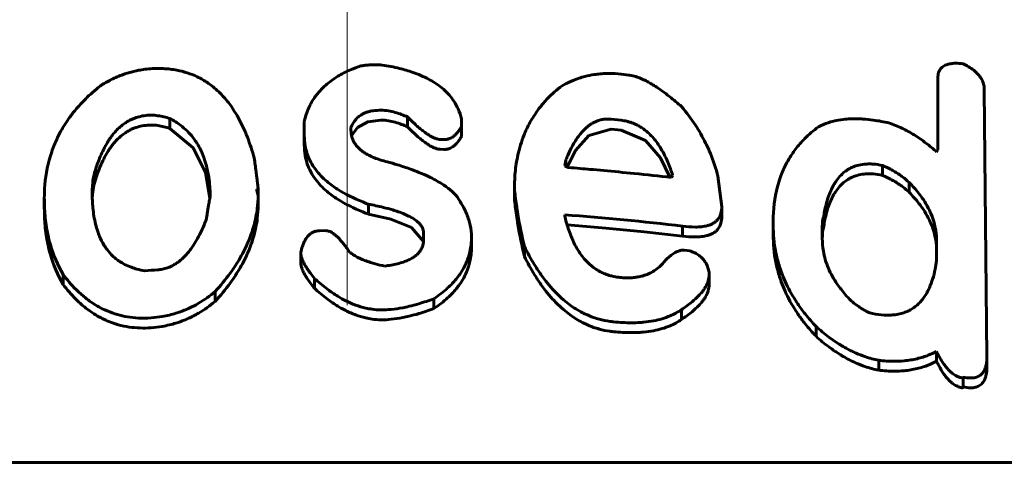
# Model space of a CAD drawing. Header units: millimetres. Extents: x 0 to 841, y 0 to 594.
# Tile 9 of 27: x 219.56 to 225.2, y 382.09 to 384.74. Entities that reach past the tile are written whole.
import ezdxf

# ---------------------------------------------------------------- set-up
doc = ezdxf.new("R2010")
doc.units = ezdxf.units.MM
for name, pattern in [('K5LT_AXLED', [12, 7.5, -1.5, 1.5, -1.5]), ('K5LT_BASIC', [0]), ('K5LT_THIN', [0])]:
    doc.linetypes.add(name, pattern=pattern)
doc.layers.add('Системный слой', color=7, linetype='Continuous')
doc.layers.add('Системный слой (1)', color=251, linetype='Continuous', true_color=0x6c6c6c)
doc.styles.add('KDIMTEXTSTYLE', font='txt', dxfattribs={"width": 0.96, "oblique": 15, "height": 5})
doc.styles.add('KTEXTSTYLE', font='txt', dxfattribs={"width": 0.96, "height": 5})
doc.dimstyles.new('KDIMSTYLE (0.40)', dxfattribs={"dimtxt": 5, "dimasz": 1, "dimexe": 2, "dimexo": 0, "dimgap": 1, "dimtad": 1, "dimlfac": 2.5, "dimtxsty": 'KDIMTEXTSTYLE', "dimsah": 1, "dimcen": 0, "dimdle": 1, "dimadec": 0, "dimazin": 0, "dimtfac": 0.667, "dimtmove": 0, "dimatfit": 3, "dimfxl": 1, "dimtvp": 1, "dimtolj": 1, "dimtzin": 0, "dimarcsym": 0})

# ---------------------------------------------------------------- blocks, each defined once
blk = doc.blocks.new('U6')
at = {"layer": 'Системный слой (1)', "color": 150, "linetype": 'K5LT_BASIC', "lineweight": 60, "true_color": 0x0080ff}
for p, q in [((221.4991, 384.1194), (221.5586, 384.1524)), ((221.5586, 384.1524), (221.6335, 384.1617)), ((221.4653, 384.0711), (221.4991, 384.1194))]:
    blk.add_line(p, q, dxfattribs=at)
blk = doc.blocks.new('U7')
at = {"layer": 'Системный слой (1)', "color": 150, "linetype": 'K5LT_BASIC', "lineweight": 60, "true_color": 0x0080ff}
for p, q in [((222.8237, 384.0738), (222.7482, 383.9885)), ((222.9515, 384.1103), (222.8237, 384.0738)), ((222.7482, 383.9885), (222.6987, 383.8929))]:
    blk.add_line(p, q, dxfattribs=at)
blk = doc.blocks.new('U9')
at = {"layer": 'Системный слой (1)', "color": 150, "linetype": 'K5LT_BASIC', "lineweight": 60, "true_color": 0x0080ff}
for p, q in [((221.5612, 383.6236), (221.6898, 383.5939)), ((221.6898, 383.5939), (221.8079, 383.5471)), ((221.8079, 383.5471), (221.8772, 383.4674))]:
    blk.add_line(p, q, dxfattribs=at)
blk = doc.blocks.new('U10')
at = {"layer": 'Системный слой (1)', "color": 150, "linetype": 'K5LT_BASIC', "lineweight": 60, "true_color": 0x0080ff}
for p, q in [((224.1607, 383.5015), (224.1604, 383.4788)), ((224.1618, 383.5241), (224.1607, 383.5015)), ((224.1672, 383.5454), (224.1618, 383.5241))]:
    blk.add_line(p, q, dxfattribs=at)
blk = doc.blocks.new('U11')
at = {"layer": 'Системный слой (1)', "color": 150, "linetype": 'K5LT_BASIC', "lineweight": 60, "true_color": 0x0080ff}
for p, q in [((223.1488, 384.0456), (223.0089, 384.104)), ((223.2346, 383.9449), (223.1488, 384.0456)), ((223.2878, 383.8345), (223.2346, 383.9449))]:
    blk.add_line(p, q, dxfattribs=at)
blk = doc.blocks.new('U12')
at = {"layer": 'Системный слой (1)', "color": 150, "linetype": 'K5LT_BASIC', "lineweight": 60, "true_color": 0x0080ff}
for p, q in [((219.9898, 383.7885), (219.9834, 383.7507)), ((220.0004, 383.8261), (219.9898, 383.7885)), ((219.9834, 383.7507), (219.9804, 383.7128))]:
    blk.add_line(p, q, dxfattribs=at)
blk = doc.blocks.new('U15')
at = {"layer": 'Системный слой (1)', "color": 150, "linetype": 'K5LT_BASIC', "lineweight": 60, "true_color": 0x0080ff}
for p, q in [((220.5589, 384.0026), (220.4247, 384.1141)), ((220.6287, 383.8624), (220.5589, 384.0026)), ((220.6538, 383.7133), (220.6287, 383.8624))]:
    blk.add_line(p, q, dxfattribs=at)
blk = doc.blocks.new('U16')
at = {"layer": 'Системный слой (1)', "color": 150, "linetype": 'K5LT_BASIC', "lineweight": 60, "true_color": 0x0080ff}
for p, q in [((222.92, 383.5438), (222.699, 383.5618)), ((223.1406, 383.5225), (222.92, 383.5438)), ((223.3608, 383.4981), (223.1406, 383.5225))]:
    blk.add_line(p, q, dxfattribs=at)
blk = doc.blocks.new('D0')
at = {"layer": 'Системный слой (1)'}
for points in [[(209.9397, 394.7372), (210.4397, 395.3955), (205.4397, 394.7372), (210.4397, 394.0789)], [(232.4397, 394.0789), (237.4397, 394.7372), (232.4397, 395.3955), (232.9397, 394.7372)]]:
    blk.add_hatch(color=7, dxfattribs=at).paths.add_polyline_path(points)
at = {"layer": 'Системный слой (1)', "color": 7, "linetype": 'K5LT_THIN', "lineweight": 18}
for p, q in [((205.4397, 382.2019), (205.4397, 396.7372)), ((237.4397, 382.2019), (237.4397, 396.7372)), ((205.4397, 394.7372), (210.4397, 395.3955)), ((210.4397, 395.3955), (209.9397, 394.7372)), ((232.9397, 394.7372), (232.4397, 395.3955)), ((232.4397, 395.3955), (237.4397, 394.7372)), ((210.4397, 394.0789), (205.4397, 394.7372)), ((205.4397, 394.7372), (237.4397, 394.7372)), ((209.9397, 394.7372), (210.4397, 394.0789)), ((237.4397, 394.7372), (232.4397, 394.0789)), ((232.4397, 394.0789), (232.9397, 394.7372))]:
    blk.add_line(p, q, dxfattribs=at)
blk.add_wipeout([(217.3547, 395.7372), (217.3547, 403.1191), (225.1979, 403.1191), (225.1979, 395.7372)]).dxf.layer = 'Системный слой (1)'
at = {"layer": 'Системный слой (1)', "color": 7, "insert": (217.3547, 402.3247), "char_height": 5, "attachment_point": 1, "style": 'KTEXTSTYLE'}
blk.add_mtext('\\fArial|b0|c204|p34;\\H5.0;\\W1.000;\\Q15;\\fGOST Type AU|b0|i0|c204|p34;\\Q15;\\W0.960;80', dxfattribs=at)
blk = doc.blocks.new('KDIMARROW_01')
at = {"layer": 'Системный слой'}
blk.add_hatch(color=0, dxfattribs=at).paths.add_polyline_path([(0, 0), (-5, 0.6583), (-4.5, 0), (-5, -0.6583)])
at = {"layer": 'Системный слой', "color": 0, "linetype": 'K5LT_THIN', "lineweight": 18}
for p, q in [((-4.5, 0), (-5, 0.6583)), ((-5, 0.6583), (0, 0)), ((0, 0), (-5, -0.6583)), ((-5, -0.6583), (-4.5, 0))]:
    blk.add_line(p, q, dxfattribs=at)
at = {"layer": 'Системный слой (1)', "color": 0, "linetype": 'K5LT_THIN', "lineweight": 18}
blk.add_line((221.4397, 125.4387), (221.0397, 125.4387), dxfattribs=at)

msp = doc.modelspace()

# ---------------------------------------------------------------- linework, layer by layer
at = {"layer": 'Системный слой (1)', "color": 150, "linetype": 'K5LT_BASIC', "lineweight": 60, "true_color": 0x0080ff}
for p, q in [((223.0089, 384.4249), (223.0525, 384.4199)), ((224.822, 383.9915), (224.822, 384.4034)), ((225.0881, 384.336), (225.1031, 382.8063)), ((221.7849, 384.1233), (221.7849, 384.1799)), ((220.4247, 384.1141), (220.4247, 384.1707)), ((221.1942, 384.0742), (221.1942, 384.1533)), ((222.0946, 384.1689), (222.0946, 384.1252)), ((222.0946, 384.0687), (222.0946, 384.1252)), ((222.9515, 384.1669), (223.0089, 384.1606)), ((221.1942, 384.0176), (221.1942, 384.0742)), ((221.4616, 384.1186), (221.4616, 384.1049)), ((221.4616, 384.1049), (221.4616, 384.1049)), ((222.9515, 384.1103), (223.0089, 384.104)), ((221.9937, 384.0505), (221.9718, 384.0513)), ((221.9937, 383.9939), (221.9718, 383.9948)), ((224.8152, 383.9786), (224.822, 383.9915)), ((222.6855, 383.8994), (222.6923, 383.9341)), ((222.6923, 383.8957), (222.6923, 383.9341)), ((224.5055, 383.8454), (224.5055, 383.902)), ((220.0004, 383.8261), (220.0004, 383.8827)), ((223.3035, 383.8461), (223.2967, 383.8335)), ((223.5627, 383.84), (223.5846, 383.6654)), ((224.657, 383.7485), (224.657, 383.8051)), ((220.9213, 383.7655), (220.9295, 383.7304)), ((220.9295, 383.7304), (220.9295, 383.7726)), ((220.9295, 383.6738), (220.9295, 383.7304)), ((222.3977, 383.7138), (222.3977, 383.7704)), ((219.7057, 383.6582), (219.7057, 383.7147)), ((221.5612, 383.6236), (221.5612, 383.6802)), ((222.6855, 383.6194), (222.6855, 383.6126)), ((223.5846, 383.6089), (223.5846, 383.6654)), ((223.8793, 383.5614), (223.8793, 383.5829)), ((223.8793, 383.5048), (223.8793, 383.5614)), ((224.1672, 383.5454), (224.1672, 383.602)), ((221.2815, 383.5284), (221.317, 383.5287)), ((221.8777, 383.4791), (221.8777, 383.5159)), ((223.3608, 383.4981), (223.3608, 383.5546)), ((224.1604, 383.4839), (224.1604, 383.5255)), ((222.1519, 383.4337), (222.1519, 383.4902)), ((224.8152, 383.4677), (224.8152, 383.3561)), ((221.1738, 383.3475), (221.1738, 383.4041)), ((222.455, 383.3806), (222.455, 383.4371)), ((223.369, 383.4169), (223.4045, 383.4123)), ((219.8135, 383.2205), (219.8135, 383.277)), ((223.5123, 383.2909), (223.5123, 383.2774)), ((223.5123, 383.2208), (223.5123, 383.2774)), ((221.2529, 383.1987), (221.2529, 383.2552)), ((220.6839, 383.1236), (220.6839, 383.1801)), ((221.9364, 383.0825), (221.9364, 383.1391)), ((223.354, 383.02), (223.354, 383.0765)), ((224.1249, 382.9238), (224.1249, 382.9804)), ((224.8152, 382.7808), (224.8152, 382.8374)), ((224.4837, 382.7296), (224.4837, 382.7862)), ((225.1031, 382.7497), (225.1031, 382.8063)), ((224.9666, 382.6341), (224.9666, 382.6906)), ((205.4397, 382.2019), (237.4397, 382.2019))]:
    msp.add_line(p, q, dxfattribs=at)
msp.add_arc((221.4524, 368.1753), 15.1688, 94.15329, 94.42719, dxfattribs=at)
for points, knots in [([(221.5189, 384.4717), (221.4983, 384.4651), (221.4645, 384.4529), (221.4203, 384.4326), (221.3819, 384.4112), (221.358, 384.3944), (221.3457, 384.3843)], [0, 0, 0, 0, 2.216654, 3.718114, 5.157474, 7, 7, 7, 7]), ([(221.6403, 384.4773), (221.6263, 384.478), (221.6068, 384.4786), (221.5799, 384.4783), (221.5615, 384.4775), (221.5404, 384.4756), (221.5269, 384.4735), (221.5189, 384.4717)], [0, 0, 0, 0, 2.766079, 3.814787, 5.289017, 6.365524, 8, 8, 8, 8]), ([(222.0946, 384.1689), (222.0901, 384.188), (222.0789, 384.2219), (222.0541, 384.2679), (222.0275, 384.3028), (221.9978, 384.3333), (221.9698, 384.3565), (221.9385, 384.378), (221.9046, 384.3978), (221.8627, 384.4178), (221.8073, 384.4392), (221.7337, 384.4607), (221.6739, 384.4722), (221.6403, 384.4773)], [0, 0, 0, 0, 1.722417, 3.062024, 4.3166, 5.203697, 6.304548, 6.983166, 7.917357, 9.030581, 10.123526, 11.846804, 14, 14, 14, 14]), ([(224.9666, 384.4848), (224.9518, 384.4865), (224.9273, 384.4882), (224.9015, 384.4861), (224.887, 384.4835), (224.8766, 384.4809), (224.8643, 384.4763), (224.8521, 384.4695), (224.8419, 384.461), (224.8344, 384.4515), (224.8256, 384.4354), (224.8224, 384.419), (224.822, 384.4058), (224.822, 384.4034)], [0, 0, 0, 0, 2.73285, 4.402436, 4.886092, 5.597429, 6.557596, 7.606963, 8.66524, 9.687494, 10.596514, 13.367412, 14, 14, 14, 14]), ([(225.0881, 384.336), (225.0881, 384.3448), (225.0866, 384.3594), (225.0799, 384.3821), (225.0701, 384.4017), (225.057, 384.4195), (225.0432, 384.4342), (225.0162, 384.4578), (224.9886, 384.4741), (224.9666, 384.4848)], [0, 0, 0, 0, 1.575146, 2.58583, 3.991373, 5.06467, 5.886025, 6.884231, 10, 10, 10, 10]), ([(220.3033, 384.4551), (220.2766, 384.4529), (220.23, 384.4455), (220.1794, 384.4308), (220.1309, 384.4133), (220.0871, 384.3937), (220.0513, 384.3738), (220.0372, 384.3655)], [0, 0, 0, 0, 2.186175, 3.871628, 4.391748, 6.543519, 8, 8, 8, 8]), ([(220.9076, 383.945), (220.8967, 383.9844), (220.8768, 384.0461), (220.8421, 384.1271), (220.8115, 384.1858), (220.7818, 384.2326), (220.7455, 384.2813), (220.7085, 384.3219), (220.6602, 384.3628), (220.6214, 384.3891), (220.5744, 384.414), (220.525, 384.4338), (220.4599, 384.4503), (220.3854, 384.4587), (220.3312, 384.4574), (220.3033, 384.4551)], [0, 0, 0, 0, 2.633371, 4.083754, 5.4518, 6.684663, 7.427771, 9.048657, 9.82713, 10.916781, 11.54302, 12.550878, 13.53836, 14.730293, 16, 16, 16, 16]), ([(223.0089, 384.4249), (222.9858, 384.4276), (222.9588, 384.4292), (222.9185, 384.4288), (222.89, 384.4272), (222.8474, 384.422), (222.807, 384.4136), (222.7583, 384.3992), (222.7142, 384.3816), (222.6833, 384.3658), (222.6705, 384.3587)], [0, 0, 0, 0, 2.069247, 2.414235, 3.633908, 4.648728, 6.341338, 7.479728, 9.497683, 11, 11, 11, 11]), ([(223.354, 384.2397), (223.3322, 384.2588), (223.3024, 384.2837), (223.2572, 384.3186), (223.2255, 384.3414), (223.1921, 384.3631), (223.1645, 384.3793), (223.1416, 384.3912), (223.1176, 384.4021), (223.0912, 384.4121), (223.0677, 384.418), (223.054, 384.4198), (223.0525, 384.4199)], [0, 0, 0, 0, 3.391281, 4.45005, 6.444351, 7.770175, 8.839568, 9.923347, 10.539356, 11.615873, 12.844794, 13, 13, 13, 13]), ([(220.0372, 384.3655), (220.0067, 384.3423), (219.9546, 384.2979), (219.894, 384.2338), (219.8453, 384.1717), (219.8003, 384.1017), (219.7683, 384.0353), (219.7293, 383.9305), (219.7093, 383.8288), (219.7057, 383.7402), (219.7057, 383.7147)], [0, 0, 0, 0, 1.455565, 2.642229, 3.538809, 4.724616, 6.184071, 6.793371, 9.781907, 11, 11, 11, 11]), ([(221.3457, 384.3843), (221.3257, 384.3699), (221.2912, 384.3401), (221.2552, 384.2959), (221.2217, 384.2409), (221.204, 384.1945), (221.1956, 384.1597), (221.1942, 384.1533)], [0, 0, 0, 0, 1.862976, 3.561216, 4.717994, 7.400783, 8, 8, 8, 8]), ([(222.6705, 384.3587), (222.6401, 384.3356), (222.5955, 384.296), (222.5389, 384.2309), (222.4951, 384.1667), (222.451, 384.0799), (222.4192, 383.9821), (222.401, 383.8738), (222.3977, 383.8049), (222.3977, 383.7704)], [0, 0, 0, 0, 1.509631, 2.428045, 3.65843, 4.900057, 6.788774, 8.382265, 10, 10, 10, 10]), ([(223.5627, 383.84), (223.5517, 383.884), (223.5307, 383.948), (223.4941, 384.0288), (223.4652, 384.0828), (223.4219, 384.1534), (223.3834, 384.205), (223.354, 384.2397)], [0, 0, 0, 0, 2.53782, 3.710052, 4.766453, 5.763818, 8, 8, 8, 8]), ([(220.0004, 383.8827), (220.0078, 383.906), (220.0213, 383.9439), (220.0444, 383.9946), (220.0641, 384.0304), (220.0823, 384.0582), (220.0986, 384.0799), (220.1167, 384.101), (220.1385, 384.1225), (220.1619, 384.141), (220.1841, 384.1551), (220.2038, 384.1654), (220.2275, 384.1754), (220.2579, 384.1845), (220.283, 384.1883), (220.2964, 384.1894)], [0, 0, 0, 0, 2.95497, 4.783443, 6.481212, 7.632599, 8.503333, 9.458983, 10.617366, 11.68886, 12.446239, 13.164952, 13.777298, 14.811918, 16, 16, 16, 16]), ([(220.4247, 384.1707), (220.4135, 384.1744), (220.391, 384.1809), (220.3547, 384.1881), (220.323, 384.1907), (220.303, 384.1899), (220.2964, 384.1894)], [0, 0, 0, 0, 1.982756, 3.868045, 5.982715, 7, 7, 7, 7]), ([(221.4616, 384.1186), (221.468, 384.1354), (221.4793, 384.1562), (221.4988, 384.1759), (221.5079, 384.1835), (221.5183, 384.1911), (221.5331, 384.1996), (221.5515, 384.2071), (221.5706, 384.2125), (221.5978, 384.2174), (221.6187, 384.2184), (221.6335, 384.2182)], [0, 0, 0, 0, 3.682573, 4.549693, 5.044045, 5.773554, 6.76884, 7.855139, 8.915074, 9.808753, 12, 12, 12, 12]), ([(221.6335, 384.2182), (221.6479, 384.218), (221.6758, 384.2155), (221.7155, 384.2067), (221.7517, 384.1946), (221.7742, 384.1849), (221.7849, 384.1799)], [0, 0, 0, 0, 1.854157, 3.624169, 5.340746, 7, 7, 7, 7]), ([(221.7849, 384.1799), (221.7976, 384.1671), (221.818, 384.1474), (221.8465, 384.1219), (221.8679, 384.1042), (221.8873, 384.0895), (221.9026, 384.0791), (221.9156, 384.0711), (221.9261, 384.0653), (221.939, 384.0593), (221.9519, 384.0544), (221.9638, 384.0519), (221.9702, 384.0514), (221.9718, 384.0513)], [0, 0, 0, 0, 3.543869, 5.448273, 7.201704, 8.738737, 9.927807, 10.548724, 11.461183, 12.020312, 12.979935, 13.742944, 14, 14, 14, 14]), ([(220.0004, 383.8261), (220.0078, 383.8494), (220.0213, 383.8874), (220.0444, 383.938), (220.0641, 383.9738), (220.0823, 384.0016), (220.0986, 384.0234), (220.1167, 384.0445), (220.1385, 384.0659), (220.1619, 384.0844), (220.1841, 384.0986), (220.2038, 384.1088), (220.2275, 384.1188), (220.2579, 384.1279), (220.283, 384.1317), (220.2964, 384.1328)], [0, 0, 0, 0, 2.95497, 4.783443, 6.481212, 7.632599, 8.503333, 9.458983, 10.617366, 11.68886, 12.446239, 13.164952, 13.777298, 14.811918, 16, 16, 16, 16]), ([(220.4247, 384.1141), (220.4135, 384.1178), (220.391, 384.1244), (220.3547, 384.1316), (220.323, 384.1341), (220.303, 384.1334), (220.2964, 384.1328)], [0, 0, 0, 0, 1.982756, 3.868045, 5.982715, 7, 7, 7, 7]), ([(220.6553, 383.7182), (220.6553, 383.7517), (220.6522, 383.8093), (220.6396, 383.8815), (220.6262, 383.9284), (220.6135, 383.9632), (220.5999, 383.9937), (220.5814, 384.0274), (220.5568, 384.0634), (220.5251, 384.0994), (220.4818, 384.137), (220.4469, 384.1592), (220.4247, 384.1707)], [0, 0, 0, 0, 2.603865, 4.439263, 5.63882, 6.334551, 7.241657, 8.132536, 9.165228, 10.377702, 11.471802, 13, 13, 13, 13]), ([(221.6335, 384.1617), (221.6479, 384.1615), (221.6758, 384.159), (221.7155, 384.1502), (221.7517, 384.1381), (221.7742, 384.1284), (221.7849, 384.1233)], [0, 0, 0, 0, 1.854157, 3.624169, 5.340746, 7, 7, 7, 7]), ([(221.7849, 384.1233), (221.7976, 384.1106), (221.818, 384.0908), (221.8465, 384.0654), (221.8679, 384.0476), (221.8873, 384.0329), (221.9026, 384.0225), (221.9156, 384.0145), (221.9261, 384.0088), (221.939, 384.0027), (221.9519, 383.9979), (221.9638, 383.9953), (221.9702, 383.9948), (221.9718, 383.9948)], [0, 0, 0, 0, 3.543869, 5.448273, 7.201704, 8.738737, 9.927807, 10.548724, 11.461183, 12.020312, 12.979935, 13.742944, 14, 14, 14, 14]), ([(221.9937, 384.0505), (221.9969, 384.0504), (222.0028, 384.0505), (222.0117, 384.0517), (222.021, 384.0539), (222.0318, 384.0582), (222.0439, 384.065), (222.0559, 384.0744), (222.0666, 384.0852), (222.0753, 384.0956), (222.0848, 384.1088), (222.0908, 384.1186), (222.0946, 384.1252)], [0, 0, 0, 0, 0.810832, 1.437754, 2.2706, 3.261866, 4.522693, 6.149524, 7.756792, 9.22229, 10.437969, 13, 13, 13, 13]), ([(222.9515, 384.1669), (222.9431, 384.1678), (222.9269, 384.1684), (222.9073, 384.1665), (222.8914, 384.1634), (222.8769, 384.1592), (222.8603, 384.1527), (222.8433, 384.1438), (222.8267, 384.133), (222.8109, 384.1204), (222.7968, 384.1071), (222.7806, 384.0897), (222.7641, 384.0689), (222.7462, 384.0425), (222.7249, 384.0062), (222.707, 383.9693), (222.6956, 383.9423), (222.6923, 383.9341)], [0, 0, 0, 0, 0.985874, 1.869146, 2.324145, 2.949873, 3.731754, 4.593598, 5.494699, 6.449377, 7.453334, 8.320756, 9.97429, 11.498034, 13.256936, 16.56424, 18, 18, 18, 18]), ([(223.3035, 383.8461), (223.2955, 383.8711), (223.2819, 383.9081), (223.2586, 383.9592), (223.239, 383.9953), (223.2167, 384.0295), (223.1944, 384.0583), (223.1684, 384.086), (223.141, 384.1091), (223.1148, 384.1261), (223.09, 384.139), (223.0662, 384.1484), (223.0377, 384.1563), (223.0197, 384.1594), (223.0089, 384.1606)], [0, 0, 0, 0, 2.956505, 4.344525, 6.067064, 7.338536, 8.586265, 9.74601, 11.058697, 11.946698, 12.545934, 13.499506, 14.108296, 15, 15, 15, 15]), ([(224.1385, 384.1232), (224.1096, 384.102), (224.0623, 384.0613), (224.0065, 383.9972), (223.9655, 383.9356), (223.9376, 383.8803), (223.9174, 383.8286), (223.8885, 383.734), (223.8793, 383.6498), (223.8793, 383.5829)], [0, 0, 0, 0, 1.56029, 2.783329, 3.947812, 5.092772, 5.801639, 6.686793, 10, 10, 10, 10]), ([(224.5423, 384.1458), (224.5125, 384.1523), (224.4625, 384.1614), (224.4039, 384.1674), (224.3635, 384.1693), (224.3297, 384.1694), (224.2872, 384.167), (224.246, 384.1611), (224.1994, 384.1497), (224.1656, 384.1371), (224.1438, 384.1261), (224.1385, 384.1232)], [0, 0, 0, 0, 2.549506, 4.204712, 4.923665, 5.958479, 7.066348, 8.58569, 9.606098, 11.41083, 12, 12, 12, 12]), ([(224.8152, 383.9786), (224.796, 383.9964), (224.7556, 384.0309), (224.6998, 384.0698), (224.6527, 384.0973), (224.6052, 384.1216), (224.5679, 384.1369), (224.5423, 384.1458)], [0, 0, 0, 0, 2.080322, 4.132122, 5.125435, 6.090952, 8, 8, 8, 8]), ([(221.1942, 384.0742), (221.1942, 384.054), (221.1972, 384.0179), (221.2103, 383.9667), (221.2299, 383.9218), (221.2563, 383.8801), (221.288, 383.8427), (221.3211, 383.8119), (221.3535, 383.7867), (221.4169, 383.7436), (221.4878, 383.7087), (221.5503, 383.6843), (221.5612, 383.6802)], [0, 0, 0, 0, 1.576972, 2.823237, 4.051337, 5.24893, 6.402177, 7.456539, 8.271146, 9.062716, 12.31946, 13, 13, 13, 13]), ([(221.669, 383.923), (221.6439, 383.9292), (221.6114, 383.939), (221.5769, 383.9538), (221.5595, 383.9624), (221.5429, 383.9717), (221.5254, 383.9835), (221.5092, 383.9968), (221.4951, 384.0115), (221.4831, 384.0276), (221.4733, 384.0455), (221.464, 384.0713), (221.4616, 384.0915), (221.4616, 384.1049)], [0, 0, 0, 0, 3.138118, 4.120055, 4.750923, 5.635535, 6.607231, 7.596023, 8.564103, 9.558603, 10.632045, 11.761736, 14, 14, 14, 14]), ([(221.9937, 383.9939), (221.9969, 383.9938), (222.0028, 383.9939), (222.0117, 383.9951), (222.021, 383.9974), (222.0318, 384.0016), (222.0439, 384.0084), (222.0559, 384.0178), (222.0666, 384.0287), (222.0753, 384.0391), (222.0848, 384.0522), (222.0908, 384.062), (222.0946, 384.0687)], [0, 0, 0, 0, 0.810832, 1.437754, 2.2706, 3.261866, 4.522693, 6.149524, 7.756792, 9.22229, 10.437969, 13, 13, 13, 13]), ([(221.1942, 384.0176), (221.1942, 383.9975), (221.1972, 383.9613), (221.2103, 383.9102), (221.2299, 383.8652), (221.2563, 383.8235), (221.288, 383.7862), (221.3211, 383.7554), (221.3535, 383.7302), (221.4169, 383.687), (221.4878, 383.6522), (221.5503, 383.6277), (221.5612, 383.6236)], [0, 0, 0, 0, 1.576972, 2.823237, 4.051337, 5.24893, 6.402177, 7.456539, 8.271146, 9.062716, 12.31946, 13, 13, 13, 13]), ([(220.9295, 383.7726), (220.9295, 383.7736), (220.9293, 383.7765), (220.9288, 383.7813), (220.928, 383.7884), (220.9268, 383.7988), (220.9248, 383.8152), (220.9218, 383.8383), (220.9161, 383.8824), (220.9112, 383.9188), (220.9076, 383.945)], [0, 0, 0, 0, 0.186104, 0.551654, 0.905846, 1.547699, 2.549723, 4.035972, 5.970768, 11, 11, 11, 11]), ([(222.0864, 383.695), (222.0776, 383.7122), (222.0543, 383.7423), (222.0145, 383.7755), (221.9776, 383.8002), (221.9448, 383.8192), (221.9021, 383.8408), (221.8548, 383.8615), (221.7944, 383.8844), (221.7334, 383.9046), (221.6888, 383.9176), (221.669, 383.923)], [0, 0, 0, 0, 1.707939, 3.211881, 4.045991, 5.071321, 6.015551, 7.527083, 8.772016, 10.565387, 12, 12, 12, 12]), ([(222.6855, 383.8994), (222.6879, 383.898), (222.6918, 383.8958), (222.6972, 383.8934), (222.7019, 383.8917), (222.7053, 383.8909), (222.7073, 383.8907)], [0, 0, 0, 0, 2.597637, 3.993898, 5.287712, 7, 7, 7, 7]), ([(224.1672, 383.602), (224.1709, 383.6273), (224.1785, 383.667), (224.1937, 383.7191), (224.208, 383.7564), (224.2227, 383.786), (224.2398, 383.8139), (224.2596, 383.8395), (224.2856, 383.8642), (224.3104, 383.8811), (224.3349, 383.8934), (224.3631, 383.9035), (224.3961, 383.9097), (224.4272, 383.9111), (224.4624, 383.9097), (224.4876, 383.9058), (224.5055, 383.902)], [0, 0, 0, 0, 2.884316, 4.455772, 5.933348, 7.255684, 8.045776, 9.440345, 10.634064, 11.651039, 12.298137, 13.133049, 14.259958, 15.050331, 15.594544, 17, 17, 17, 17]), ([(224.657, 383.8051), (224.6459, 383.8159), (224.6281, 383.8312), (224.6004, 383.8511), (224.5768, 383.866), (224.545, 383.8838), (224.5209, 383.8953), (224.5055, 383.902)], [0, 0, 0, 0, 2.196118, 3.257836, 4.588993, 5.87223, 8, 8, 8, 8]), ([(220.0004, 383.8827), (219.9954, 383.8686), (219.9869, 383.8365), (219.981, 383.7903), (219.9799, 383.7586), (219.9799, 383.7449)], [0, 0, 0, 0, 1.865244, 4.204776, 6, 6, 6, 6]), ([(222.7073, 383.8907), (222.7291, 383.8888), (222.7706, 383.8852), (222.8378, 383.8793), (222.941, 383.87), (223.0961, 383.8553), (223.2253, 383.8415), (223.2967, 383.8335)], [0, 0, 0, 0, 0.884792, 1.687003, 2.733734, 5.086976, 8, 8, 8, 8]), ([(224.1672, 383.5454), (224.1709, 383.5707), (224.1785, 383.6104), (224.1937, 383.6625), (224.208, 383.6998), (224.2227, 383.7294), (224.2398, 383.7573), (224.2596, 383.7829), (224.2856, 383.8076), (224.3104, 383.8245), (224.3349, 383.8368), (224.3631, 383.8469), (224.3961, 383.8531), (224.4272, 383.8545), (224.4624, 383.8531), (224.4876, 383.8493), (224.5055, 383.8454)], [0, 0, 0, 0, 2.884316, 4.455772, 5.933348, 7.255684, 8.045776, 9.440345, 10.634064, 11.651039, 12.298137, 13.133049, 14.259958, 15.050331, 15.594544, 17, 17, 17, 17]), ([(224.657, 383.7485), (224.6459, 383.7594), (224.6281, 383.7747), (224.6004, 383.7945), (224.5768, 383.8095), (224.545, 383.8272), (224.5209, 383.8387), (224.5055, 383.8454)], [0, 0, 0, 0, 2.196118, 3.257836, 4.588993, 5.87223, 8, 8, 8, 8]), ([(224.8152, 383.4677), (224.8152, 383.4886), (224.8128, 383.5205), (224.8031, 383.5682), (224.7898, 383.6108), (224.7684, 383.6588), (224.7426, 383.7023), (224.7068, 383.7519), (224.6777, 383.7844), (224.657, 383.8051)], [0, 0, 0, 0, 1.817463, 2.747494, 4.094054, 5.480916, 6.908409, 7.956378, 10, 10, 10, 10]), ([(219.9799, 383.7449), (219.9799, 383.7165), (219.9817, 383.6716), (219.9892, 383.6116), (219.9983, 383.5666), (220.0093, 383.5283), (220.0244, 383.4882), (220.042, 383.4532), (220.0676, 383.4155), (220.0907, 383.3894), (220.1159, 383.3674), (220.1379, 383.3513), (220.1669, 383.3342), (220.2004, 383.3194), (220.2395, 383.3069), (220.266, 383.3013), (220.2814, 383.2988)], [0, 0, 0, 0, 2.691183, 4.206145, 5.653028, 6.980769, 7.92309, 9.60746, 10.525837, 11.944096, 12.566938, 13.256789, 14.104529, 15.142166, 15.936603, 17, 17, 17, 17]), ([(220.6839, 383.1801), (220.7146, 383.2141), (220.7665, 383.2772), (220.8291, 383.3725), (220.875, 383.4633), (220.9085, 383.558), (220.9261, 383.6472), (220.9295, 383.7056), (220.9295, 383.7304)], [0, 0, 0, 0, 1.846203, 3.342302, 4.828702, 6.287512, 7.847845, 9, 9, 9, 9]), ([(220.9213, 383.7655), (220.9225, 383.7656), (220.9241, 383.7658), (220.9261, 383.7665), (220.9274, 383.7673), (220.9286, 383.7687), (220.9293, 383.7705), (220.9295, 383.772), (220.9295, 383.7726)], [0, 0, 0, 0, 2.289252, 2.942185, 4.156295, 5.284777, 7.224018, 9, 9, 9, 9]), ([(222.3977, 383.7704), (222.4005, 383.7392), (222.4064, 383.6893), (222.4237, 383.5781), (222.4404, 383.4982), (222.455, 383.4371)], [0, 0, 0, 0, 1.679672, 2.686305, 6, 6, 6, 6]), ([(224.8152, 383.4111), (224.8152, 383.432), (224.8128, 383.4639), (224.8031, 383.5116), (224.7898, 383.5543), (224.7684, 383.6022), (224.7426, 383.6458), (224.7068, 383.6953), (224.6777, 383.7278), (224.657, 383.7485)], [0, 0, 0, 0, 1.817463, 2.747494, 4.094054, 5.480916, 6.908409, 7.956378, 10, 10, 10, 10]), ([(219.7057, 383.7147), (219.7057, 383.6811), (219.7086, 383.6116), (219.7213, 383.5231), (219.7492, 383.409), (219.7809, 383.3322), (219.8135, 383.277)], [0, 0, 0, 0, 1.559728, 3.230669, 4.153466, 7, 7, 7, 7]), ([(220.6334, 383.5944), (220.6351, 383.606), (220.638, 383.6256), (220.6422, 383.6527), (220.6456, 383.6731), (220.6483, 383.6884), (220.6504, 383.6988), (220.6519, 383.706), (220.6535, 383.7124), (220.6546, 383.7162), (220.6553, 383.7182)], [0, 0, 0, 0, 3.087698, 5.222904, 7.209978, 8.522111, 9.30044, 9.982811, 10.458449, 11, 11, 11, 11]), ([(220.6839, 383.1236), (220.7146, 383.1575), (220.7665, 383.2206), (220.8291, 383.3159), (220.875, 383.4068), (220.9085, 383.5014), (220.9261, 383.5907), (220.9295, 383.649), (220.9295, 383.6738)], [0, 0, 0, 0, 1.846203, 3.342302, 4.828702, 6.287512, 7.847845, 9, 9, 9, 9]), ([(221.5612, 383.6802), (221.59, 383.6748), (221.6372, 383.6649), (221.6935, 383.6497), (221.7341, 383.6366), (221.7671, 383.624), (221.8008, 383.6082), (221.8248, 383.5939), (221.8405, 383.5818), (221.8509, 383.5727), (221.8594, 383.5635), (221.8665, 383.5535), (221.872, 383.5437), (221.8765, 383.5311), (221.8777, 383.5211), (221.8777, 383.5159)], [0, 0, 0, 0, 3.443636, 5.633113, 6.924529, 8.567265, 9.910576, 11.556574, 12.132698, 12.559051, 13.459563, 13.896274, 14.370954, 15.162153, 16, 16, 16, 16]), ([(222.1519, 383.4902), (222.1519, 383.5137), (222.1483, 383.5475), (222.1365, 383.5918), (222.1254, 383.6223), (222.1093, 383.6572), (222.0956, 383.6809), (222.0864, 383.695)], [0, 0, 0, 0, 2.676364, 3.85658, 5.111879, 6.250979, 8, 8, 8, 8]), ([(222.3977, 383.7138), (222.4005, 383.6826), (222.4064, 383.6328), (222.4237, 383.5215), (222.4404, 383.4416), (222.455, 383.3806)], [0, 0, 0, 0, 1.679672, 2.686305, 6, 6, 6, 6]), ([(219.7057, 383.6582), (219.7057, 383.6245), (219.7086, 383.555), (219.7213, 383.4665), (219.7492, 383.3524), (219.7809, 383.2757), (219.8135, 383.2205)], [0, 0, 0, 0, 1.559728, 3.230669, 4.153466, 7, 7, 7, 7]), ([(223.3608, 383.5546), (223.3846, 383.5515), (223.4213, 383.5484), (223.4628, 383.5503), (223.4848, 383.5534), (223.5018, 383.557), (223.5193, 383.5626), (223.537, 383.5711), (223.5518, 383.5818), (223.5627, 383.5932), (223.5728, 383.6081), (223.5824, 383.6317), (223.5846, 383.6528), (223.5846, 383.6654)], [0, 0, 0, 0, 3.047443, 4.486754, 5.246546, 5.907433, 6.785617, 7.73658, 8.690531, 9.559783, 10.2818, 11.738806, 14, 14, 14, 14]), ([(220.3538, 383.3042), (220.3631, 383.3049), (220.3776, 383.3069), (220.3969, 383.3115), (220.4135, 383.3167), (220.4322, 383.3244), (220.452, 383.335), (220.4707, 383.3473), (220.4899, 383.3625), (220.5097, 383.3809), (220.5284, 383.4019), (220.5453, 383.4235), (220.5638, 383.4502), (220.5846, 383.4851), (220.6096, 383.5349), (220.6251, 383.5722), (220.6334, 383.5944)], [0, 0, 0, 0, 0.929565, 1.435903, 1.983932, 2.703715, 3.526907, 4.37312, 5.185752, 6.302645, 7.543548, 8.58158, 9.700434, 11.629479, 13.807721, 17, 17, 17, 17]), ([(222.6855, 383.6126), (222.6911, 383.589), (222.7013, 383.5519), (222.719, 383.5023), (222.7349, 383.4653), (222.7511, 383.434), (222.7692, 383.4044), (222.7897, 383.3757), (222.8202, 383.3417), (222.8521, 383.3152), (222.8848, 383.2955), (222.9103, 383.2831), (222.9383, 383.273), (222.9693, 383.2652), (222.9901, 383.262), (223.002, 383.2607)], [0, 0, 0, 0, 2.636817, 4.116898, 5.527598, 6.814679, 7.720945, 9.005306, 10.256387, 12.035535, 12.689578, 13.490421, 14.363328, 15.070145, 16, 16, 16, 16]), ([(223.3608, 383.4981), (223.3846, 383.4949), (223.4213, 383.4918), (223.4628, 383.4937), (223.4848, 383.4968), (223.5018, 383.5005), (223.5193, 383.506), (223.537, 383.5145), (223.5518, 383.5252), (223.5627, 383.5366), (223.5728, 383.5516), (223.5824, 383.5751), (223.5846, 383.5962), (223.5846, 383.6089)], [0, 0, 0, 0, 3.047443, 4.486754, 5.246546, 5.907433, 6.785617, 7.73658, 8.690531, 9.559783, 10.2818, 11.738806, 14, 14, 14, 14]), ([(223.8793, 383.5614), (223.8793, 383.5094), (223.8862, 383.4323), (223.9085, 383.3425), (223.9269, 383.2869), (223.9471, 383.237), (223.9776, 383.1755), (224.0158, 383.1132), (224.0656, 383.0458), (224.1027, 383.0036), (224.1249, 382.9804)], [0, 0, 0, 0, 2.875063, 4.22646, 4.937134, 5.949377, 7.007932, 8.402317, 9.53939, 11, 11, 11, 11]), ([(224.1672, 383.602), (224.167, 383.602), (224.1666, 383.602), (224.1662, 383.6018), (224.166, 383.6015), (224.1657, 383.6013), (224.1655, 383.6009), (224.1652, 383.6005), (224.1649, 383.5999), (224.1644, 383.5986), (224.164, 383.5969), (224.1634, 383.5944), (224.1628, 383.5905), (224.162, 383.5837), (224.1614, 383.5745), (224.1608, 383.561), (224.1604, 383.5446), (224.1604, 383.5318), (224.1604, 383.5255)], [0, 0, 0, 0, 0.129577, 0.223421, 0.283817, 0.358866, 0.445875, 0.55372, 0.679258, 0.99529, 1.557667, 1.973509, 2.889986, 4.455357, 7.014083, 9.665658, 14.349068, 19, 19, 19, 19]), ([(221.2815, 383.5284), (221.2756, 383.5283), (221.2662, 383.5274), (221.2539, 383.5242), (221.244, 383.5203), (221.2343, 383.5148), (221.225, 383.5078), (221.2163, 383.4993), (221.2084, 383.4897), (221.1998, 383.4768), (221.1911, 383.46), (221.1814, 383.4349), (221.1763, 383.4157), (221.1738, 383.4041)], [0, 0, 0, 0, 1.1272, 1.766623, 2.476578, 3.252526, 4.094913, 5.031989, 6.041775, 7.062903, 8.8208, 10.827732, 14, 14, 14, 14]), ([(221.4534, 383.4064), (221.4455, 383.4182), (221.4326, 383.4364), (221.4139, 383.4602), (221.3992, 383.4772), (221.387, 383.4899), (221.3748, 383.5012), (221.3645, 383.5096), (221.3537, 383.5168), (221.3456, 383.5214), (221.3386, 383.5245), (221.3316, 383.5268), (221.3246, 383.5284), (221.3196, 383.5288), (221.317, 383.5287)], [0, 0, 0, 0, 3.706923, 5.696446, 7.537046, 9.266519, 10.010064, 11.520361, 12.362413, 12.958571, 13.573211, 13.992149, 14.497904, 15, 15, 15, 15]), ([(223.8793, 383.5048), (223.8793, 383.4529), (223.8862, 383.3757), (223.9085, 383.2859), (223.9269, 383.2304), (223.9471, 383.1804), (223.9776, 383.119), (224.0158, 383.0566), (224.0656, 382.9893), (224.1027, 382.947), (224.1249, 382.9238)], [0, 0, 0, 0, 2.875063, 4.22646, 4.937134, 5.949377, 7.007932, 8.402317, 9.53939, 11, 11, 11, 11]), ([(221.8777, 383.4791), (221.8777, 383.4673), (221.8753, 383.4481), (221.8664, 383.4265), (221.8575, 383.4119), (221.8471, 383.3989), (221.8311, 383.3842), (221.8103, 383.3702), (221.7866, 383.3584), (221.7589, 383.3478), (221.7161, 383.3354), (221.6796, 383.329), (221.6553, 383.3258)], [0, 0, 0, 0, 1.891776, 3.063673, 3.622537, 4.458647, 5.468532, 6.602609, 7.73681, 8.76005, 10.191401, 13, 13, 13, 13]), ([(221.9364, 383.1391), (221.9647, 383.1582), (222.0108, 383.1939), (222.0572, 383.2423), (222.087, 383.2811), (222.1072, 383.3134), (222.1281, 383.3564), (222.1469, 383.4145), (222.1519, 383.4627), (222.1519, 383.4902)], [0, 0, 0, 0, 2.115303, 3.677604, 4.451648, 5.488356, 6.362996, 7.918708, 10, 10, 10, 10]), ([(224.1604, 383.4839), (224.1604, 383.4601), (224.1636, 383.4197), (224.1768, 383.3627), (224.1942, 383.314), (224.2172, 383.2672), (224.2485, 383.2168), (224.2848, 383.1703), (224.3137, 383.1392), (224.3254, 383.1274)], [0, 0, 0, 0, 1.946365, 3.275506, 4.610677, 5.915748, 7.1531, 8.889001, 10, 10, 10, 10]), ([(221.1738, 383.4041), (221.1738, 383.4002), (221.1744, 383.3926), (221.1773, 383.3789), (221.1822, 383.3648), (221.1896, 383.3481), (221.1988, 383.331), (221.2125, 383.309), (221.2303, 383.2837), (221.245, 383.2649), (221.2529, 383.2552)], [0, 0, 0, 0, 0.77905, 1.577417, 2.836254, 3.757847, 5.178406, 6.591852, 8.696945, 11, 11, 11, 11]), ([(221.6553, 383.3258), (221.6369, 383.3296), (221.6092, 383.3361), (221.5708, 383.3473), (221.5406, 383.3577), (221.5111, 383.3702), (221.4888, 383.3818), (221.4697, 383.3937), (221.4594, 383.4014), (221.4534, 383.4064)], [0, 0, 0, 0, 2.462613, 3.701338, 5.292632, 6.751377, 8.077713, 8.821984, 10, 10, 10, 10]), ([(221.9364, 383.0825), (221.9647, 383.1017), (222.0108, 383.1374), (222.0572, 383.1857), (222.087, 383.2246), (222.1072, 383.2568), (222.1281, 383.2999), (222.1469, 383.3579), (222.1519, 383.4061), (222.1519, 383.4337)], [0, 0, 0, 0, 2.115303, 3.677604, 4.451648, 5.488356, 6.362996, 7.918708, 10, 10, 10, 10]), ([(222.455, 383.4371), (222.4724, 383.4023), (222.4976, 383.3562), (222.5399, 383.29), (222.5735, 383.2433), (222.6089, 383.2011), (222.6422, 383.1657), (222.6749, 383.1349), (222.7236, 383.0962), (222.7665, 383.0692), (222.8128, 383.0464), (222.8447, 383.0333), (222.8919, 383.0186), (222.9303, 383.0107), (222.9584, 383.0073), (222.9652, 383.0066)], [0, 0, 0, 0, 3.062664, 4.036925, 5.910607, 7.337408, 8.033861, 9.360011, 10.453941, 12.227014, 12.632865, 13.68432, 14.339143, 15.60158, 16, 16, 16, 16]), ([(223.369, 383.4169), (223.3652, 383.4174), (223.36, 383.4174), (223.3528, 383.4165), (223.3459, 383.415), (223.3362, 383.4118), (223.3244, 383.4064), (223.3121, 383.3994), (223.3009, 383.3921), (223.2859, 383.3812), (223.2754, 383.3725), (223.2681, 383.3661)], [0, 0, 0, 0, 1.034525, 1.3959, 2.006658, 3.043693, 4.390836, 5.940006, 7.46583, 8.711931, 12, 12, 12, 12]), ([(223.5123, 383.2909), (223.5106, 383.2994), (223.5073, 383.3122), (223.5003, 383.3303), (223.4923, 383.3463), (223.4794, 383.3649), (223.4615, 383.3827), (223.4408, 383.3968), (223.4217, 383.4061), (223.4098, 383.4106), (223.4045, 383.4123)], [0, 0, 0, 0, 1.934518, 2.904162, 4.173717, 5.692739, 7.420465, 8.912491, 10.091919, 11, 11, 11, 11]), ([(221.1738, 383.3475), (221.1738, 383.3437), (221.1744, 383.336), (221.1773, 383.3223), (221.1822, 383.3082), (221.1896, 383.2915), (221.1988, 383.2745), (221.2125, 383.2525), (221.2303, 383.2271), (221.245, 383.2084), (221.2529, 383.1987)], [0, 0, 0, 0, 0.77905, 1.577417, 2.836254, 3.757847, 5.178406, 6.591852, 8.696945, 11, 11, 11, 11]), ([(222.455, 383.3806), (222.4724, 383.3457), (222.4976, 383.2996), (222.5399, 383.2335), (222.5735, 383.1867), (222.6089, 383.1445), (222.6422, 383.1092), (222.6749, 383.0784), (222.7236, 383.0397), (222.7665, 383.0126), (222.8128, 382.9898), (222.8447, 382.9767), (222.8919, 382.962), (222.9303, 382.9541), (222.9584, 382.9508), (222.9652, 382.9501)], [0, 0, 0, 0, 3.062664, 4.036925, 5.910607, 7.337408, 8.033861, 9.360011, 10.453941, 12.227014, 12.632865, 13.68432, 14.339143, 15.60158, 16, 16, 16, 16]), ([(223.2681, 383.3661), (223.2618, 383.3576), (223.2493, 383.3423), (223.2262, 383.3195), (223.1991, 383.2989), (223.1676, 383.2819), (223.1378, 383.2709), (223.1112, 383.2643), (223.0856, 383.2602), (223.0598, 383.2583), (223.0315, 383.2583), (223.0126, 383.2596), (223.002, 383.2607)], [0, 0, 0, 0, 1.618395, 3.001097, 4.747883, 6.392681, 7.749326, 8.75532, 9.723443, 10.830508, 11.775234, 13, 13, 13, 13]), ([(224.4482, 383.054), (224.4703, 383.0496), (224.5063, 383.0447), (224.5527, 383.0445), (224.5881, 383.0483), (224.619, 383.0555), (224.6451, 383.0652), (224.6674, 383.0764), (224.6886, 383.09), (224.7099, 383.1077), (224.7296, 383.1288), (224.7471, 383.1522), (224.7618, 383.1768), (224.7779, 383.2096), (224.7938, 383.2528), (224.8069, 383.3045), (224.8129, 383.3398), (224.8152, 383.3561)], [0, 0, 0, 0, 1.747298, 2.796565, 3.652645, 4.632931, 5.465331, 6.113135, 6.939845, 7.879897, 8.886462, 9.944273, 11.007994, 12.016346, 13.982244, 16.148376, 18, 18, 18, 18]), ([(219.8135, 383.277), (219.8356, 383.2478), (219.8745, 383.2021), (219.9313, 383.1508), (219.9837, 383.1117), (220.0269, 383.0863), (220.078, 383.0633), (220.1222, 383.0474), (220.1822, 383.0337), (220.2473, 383.0269), (220.2927, 383.0276), (220.3169, 383.0294)], [0, 0, 0, 0, 2.617647, 4.157941, 5.106418, 6.851197, 7.265233, 8.452043, 9.572957, 10.701408, 12, 12, 12, 12]), ([(223.354, 383.0765), (223.3753, 383.0906), (223.4109, 383.1163), (223.4481, 383.1503), (223.4691, 383.1739), (223.4821, 383.1909), (223.4959, 383.2127), (223.5086, 383.2414), (223.5123, 383.2654), (223.5123, 383.2774)], [0, 0, 0, 0, 2.658813, 4.571723, 5.500637, 6.224272, 7.028572, 8.529888, 10, 10, 10, 10]), ([(219.8135, 383.2205), (219.8353, 383.1916), (219.8733, 383.1469), (219.9281, 383.097), (219.9702, 383.065), (220.0044, 383.043), (220.0368, 383.0255), (220.0685, 383.0107), (220.0993, 382.999), (220.1417, 382.9861), (220.1902, 382.9758), (220.2537, 382.9703), (220.2959, 382.9713), (220.3169, 382.9728)], [0, 0, 0, 0, 3.016002, 4.741413, 5.783696, 7.019306, 7.733703, 8.417547, 9.471033, 9.980095, 11.366687, 12.684417, 14, 14, 14, 14]), ([(221.2529, 383.2552), (221.2759, 383.2339), (221.3182, 383.198), (221.3728, 383.1604), (221.4201, 383.1328), (221.4542, 383.116), (221.4999, 383.0981), (221.5379, 383.0866), (221.5869, 383.0776), (221.6163, 383.0753), (221.6335, 383.0751)], [0, 0, 0, 0, 2.670945, 4.594742, 5.310502, 6.949188, 7.481674, 8.944024, 9.809512, 11, 11, 11, 11]), ([(223.354, 383.02), (223.3753, 383.0341), (223.4109, 383.0597), (223.4481, 383.0937), (223.4691, 383.1173), (223.4821, 383.1343), (223.4959, 383.1561), (223.5086, 383.1849), (223.5123, 383.2088), (223.5123, 383.2208)], [0, 0, 0, 0, 2.658813, 4.571723, 5.500637, 6.224272, 7.028572, 8.529888, 10, 10, 10, 10]), ([(220.3169, 383.0294), (220.3385, 383.031), (220.3738, 383.0353), (220.4212, 383.045), (220.4636, 383.0565), (220.5003, 383.0696), (220.5338, 383.0838), (220.561, 383.0971), (220.6151, 383.1268), (220.6551, 383.1558), (220.6839, 383.1801)], [0, 0, 0, 0, 1.662779, 2.728653, 3.751343, 5.105886, 5.832251, 6.702996, 7.599021, 11, 11, 11, 11]), ([(221.2529, 383.1987), (221.2759, 383.1774), (221.3182, 383.1414), (221.3728, 383.1039), (221.4201, 383.0762), (221.4542, 383.0594), (221.4999, 383.0415), (221.5379, 383.03), (221.5869, 383.021), (221.6163, 383.0187), (221.6335, 383.0185)], [0, 0, 0, 0, 2.670945, 4.594742, 5.310502, 6.949188, 7.481674, 8.944024, 9.809512, 11, 11, 11, 11]), ([(220.3169, 382.9728), (220.3385, 382.9744), (220.3738, 382.9787), (220.4212, 382.9884), (220.4636, 383), (220.5003, 383.013), (220.5338, 383.0273), (220.561, 383.0405), (220.6151, 383.0703), (220.6551, 383.0992), (220.6839, 383.1236)], [0, 0, 0, 0, 1.662779, 2.728653, 3.751343, 5.105886, 5.832251, 6.702996, 7.599021, 11, 11, 11, 11]), ([(221.6335, 383.0751), (221.653, 383.0748), (221.6951, 383.0769), (221.7488, 383.0851), (221.8014, 383.0966), (221.8615, 383.1128), (221.908, 383.1286), (221.9364, 383.1391)], [0, 0, 0, 0, 1.450104, 3.155297, 4.118464, 5.575878, 8, 8, 8, 8]), ([(224.3254, 383.1274), (224.3359, 383.1187), (224.354, 383.1044), (224.3796, 383.0862), (224.3983, 383.0747), (224.4154, 383.0655), (224.4307, 383.0586), (224.4429, 383.0551), (224.4482, 383.054)], [0, 0, 0, 0, 2.671965, 4.476377, 6.001837, 6.765033, 8.048554, 9, 9, 9, 9]), ([(221.6335, 383.0185), (221.653, 383.0183), (221.6951, 383.0203), (221.7488, 383.0285), (221.8014, 383.04), (221.8615, 383.0563), (221.908, 383.072), (221.9364, 383.0825)], [0, 0, 0, 0, 1.450104, 3.155297, 4.118464, 5.575878, 8, 8, 8, 8]), ([(222.9652, 383.0066), (222.9997, 383.0032), (223.0509, 383.0003), (223.1082, 383.0021), (223.1501, 383.0053), (223.1926, 383.0112), (223.2438, 383.0234), (223.2863, 383.0387), (223.3232, 383.0566), (223.3438, 383.0694), (223.354, 383.0765)], [0, 0, 0, 0, 2.693195, 3.955018, 4.479557, 6.003614, 7.371659, 8.783545, 9.829049, 11, 11, 11, 11]), ([(222.9652, 382.9501), (222.9997, 382.9466), (223.0509, 382.9437), (223.1082, 382.9455), (223.1501, 382.9488), (223.1926, 382.9546), (223.2438, 382.9669), (223.2863, 382.9821), (223.3232, 383.0001), (223.3438, 383.0128), (223.354, 383.02)], [0, 0, 0, 0, 2.693195, 3.955018, 4.479557, 6.003614, 7.371659, 8.783545, 9.829049, 11, 11, 11, 11]), ([(224.1249, 382.9804), (224.148, 382.9594), (224.1924, 382.9223), (224.2463, 382.8852), (224.2982, 382.8541), (224.3442, 382.8303), (224.4126, 382.8035), (224.4567, 382.7915), (224.4837, 382.7862)], [0, 0, 0, 0, 2.207095, 3.998458, 4.378647, 6.177567, 7.314969, 9, 9, 9, 9]), ([(224.1249, 382.9238), (224.148, 382.9028), (224.1924, 382.8657), (224.2463, 382.8286), (224.2982, 382.7975), (224.3442, 382.7738), (224.4126, 382.7469), (224.4567, 382.7349), (224.4837, 382.7296)], [0, 0, 0, 0, 2.207095, 3.998458, 4.378647, 6.177567, 7.314969, 9, 9, 9, 9]), ([(224.4837, 382.7862), (224.513, 382.7827), (224.562, 382.7795), (224.6229, 382.7822), (224.6669, 382.7878), (224.7034, 382.7951), (224.737, 382.8044), (224.7749, 382.8178), (224.8, 382.8294), (224.8152, 382.8374)], [0, 0, 0, 0, 2.42258, 4.038309, 5.141102, 6.246899, 7.328567, 8.301884, 10, 10, 10, 10]), ([(224.8152, 382.8374), (224.8212, 382.8245), (224.8319, 382.8036), (224.8489, 382.7754), (224.8636, 382.7545), (224.8783, 382.7367), (224.8922, 382.7226), (224.9087, 382.7087), (224.9244, 382.6985), (224.9422, 382.6904), (224.9519, 382.6873), (224.9585, 382.6858)], [0, 0, 0, 0, 2.638748, 4.310684, 5.918997, 7.104119, 8.225359, 9.155633, 10.542094, 11.043763, 12, 12, 12, 12]), ([(224.4837, 382.7296), (224.513, 382.7261), (224.562, 382.7229), (224.6229, 382.7256), (224.6669, 382.7312), (224.7034, 382.7385), (224.737, 382.7478), (224.7749, 382.7612), (224.8, 382.7728), (224.8152, 382.7808)], [0, 0, 0, 0, 2.42258, 4.038309, 5.141102, 6.246899, 7.328567, 8.301884, 10, 10, 10, 10]), ([(224.8152, 382.7808), (224.8212, 382.768), (224.8319, 382.747), (224.8489, 382.7188), (224.8636, 382.6979), (224.8783, 382.6802), (224.8922, 382.6661), (224.9087, 382.6521), (224.9244, 382.642), (224.9422, 382.6338), (224.9519, 382.6307), (224.9585, 382.6293)], [0, 0, 0, 0, 2.638748, 4.310684, 5.918997, 7.104119, 8.225359, 9.155633, 10.542094, 11.043763, 12, 12, 12, 12]), ([(224.9666, 382.6906), (224.9809, 382.6874), (224.999, 382.6847), (225.0203, 382.6854), (225.0315, 382.6867), (225.0436, 382.6897), (225.0555, 382.6946), (225.067, 382.7017), (225.0772, 382.7114), (225.0855, 382.723), (225.0928, 382.7377), (225.0986, 382.7565), (225.1024, 382.7802), (225.1031, 382.7974), (225.1031, 382.8063)], [0, 0, 0, 0, 2.415638, 2.923763, 3.610448, 4.365856, 5.167941, 6.065659, 7.108076, 8.234058, 9.31588, 10.951464, 12.896895, 15, 15, 15, 15]), ([(224.9666, 382.6341), (224.9809, 382.6308), (224.999, 382.6282), (225.0203, 382.6289), (225.0315, 382.6302), (225.0436, 382.6331), (225.0555, 382.638), (225.067, 382.6452), (225.0772, 382.6549), (225.0855, 382.6665), (225.0928, 382.6812), (225.0986, 382.6999), (225.1024, 382.7236), (225.1031, 382.7408), (225.1031, 382.7497)], [0, 0, 0, 0, 2.415638, 2.923763, 3.610448, 4.365856, 5.167941, 6.065659, 7.108076, 8.234058, 9.31588, 10.951464, 12.896895, 15, 15, 15, 15]), ([(224.9585, 382.6858), (224.9595, 382.6856), (224.9607, 382.6854), (224.9621, 382.6854), (224.963, 382.6855), (224.9639, 382.6857), (224.9648, 382.6862), (224.9654, 382.6867), (224.9659, 382.6874), (224.9665, 382.6886), (224.9666, 382.6898), (224.9666, 382.6906)], [0, 0, 0, 0, 2.777656, 3.041095, 3.875824, 5.165984, 5.695603, 6.909682, 7.732152, 8.883235, 12, 12, 12, 12]), ([(224.9585, 382.6293), (224.9595, 382.629), (224.9607, 382.6288), (224.9621, 382.6289), (224.963, 382.6289), (224.9639, 382.6292), (224.9648, 382.6296), (224.9654, 382.6301), (224.9659, 382.6308), (224.9665, 382.6321), (224.9666, 382.6332), (224.9666, 382.6341)], [0, 0, 0, 0, 2.777656, 3.041095, 3.875824, 5.165984, 5.695603, 6.909682, 7.732152, 8.883235, 12, 12, 12, 12])]:
    msp.add_open_spline(points, degree=3, knots=knots, dxfattribs=at)
msp.add_open_spline([(223.3608, 383.5546), (223.1362, 383.5813), (222.9111, 383.6029), (222.6855, 383.6194)], degree=3, dxfattribs=at)

# ---------------------------------------------------------------- block references
at = {"layer": 'Системный слой (1)'}
for name in ['U6', 'U15', 'U7', 'U11', 'U12', 'U9', 'U16', 'U10']:
    msp.add_blockref(name, (0, 0), dxfattribs=at)

# ---------------------------------------------------------------- next in the draw order: dimensions: what is measured, and where the dimension line sits
at = {"layer": 'Системный слой (1)', "color": 7}
dim = msp.add_linear_dim(base=(205.4397, 394.7372), p1=(237.4397, 382.2019), p2=(205.4397, 382.2019), dimstyle='KDIMSTYLE (0.40)', override={"dimexo": 0, "dimpost": '\\fGOST Type AU|b0|c204|p34;\\H5.0;\\W0.960;\\Q15;<>', "dimblk1": 'KDIMARROW_01', "dimblk2": 'KDIMARROW_01', "dimse1": 0, "dimse2": 0, "dimclrt": 7, "dimtol": 1, "dimtp": 0, "dimtm": 0, "dimtdec": 5, "dimtolj": 1}, dxfattribs=at)
dim.commit()
dim.dimension.update_dxf_attribs({"geometry": 'D0', "text_midpoint": (221.4397, 394.7372), "dimtype": 160})

# ---------------------------------------------------------------- next in the draw order: linework, layer by layer
at = {"layer": 'Системный слой (1)', "color": 30, "linetype": 'K5LT_AXLED', "lineweight": 18, "true_color": 0xff8000}
msp.add_line((221.4397, 390.6019), (221.4397, 374.6019), dxfattribs=at)

doc.saveas('drawing.dxf')
